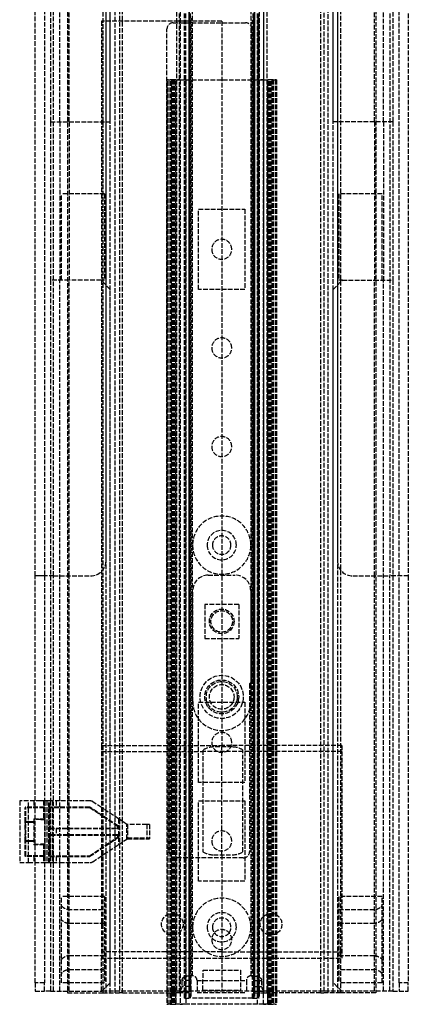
# Model space of a CAD drawing. Header units: millimetres. Extents: x -66 to 64, y 0 to 491.
# Tile 1 of 2: x -66 to 60, y 0 to 320. Entities that reach past the tile are written whole.
import ezdxf

# ---------------------------------------------------------------- set-up
doc = ezdxf.new("R2010")
doc.units = ezdxf.units.MM
doc.header["$LTSCALE"] = 10
doc.linetypes.add('ALLCAD_Strich', pattern=[0.2, 0.15, -0.05])
doc.layers.add('BESCH_KONT_sich_schn_grun_2d', color=10, linetype='Continuous')

msp = doc.modelspace()

# ---------------------------------------------------------------- linework, layer by layer
at = {"layer": 'BESCH_KONT_sich_schn_grun_2d', "linetype": 'ALLCAD_Strich'}
for p, q in [((-60.5, 139), (-60.5, 490.75)), ((-57.5, 490.75), (-57.5, 139)), ((-54.5, 139), (-54.5, 490.75)), ((-37.56, 490.75), (-37.56, 3.75)), ((-36.12, 3.75), (-36.12, 490.75)), ((-34.57, 60.92), (-34.57, 490.75)), ((-33.13, 490.75), (-33.13, 59.97)), ((-32.13, 59.3), (-32.13, 490.75)), ((-10.68, 490.75), (-10.68, 3.75)), ((10.68, 490.75), (10.68, 3.75)), ((36.12, 3.75), (36.12, 490.75)), ((37.56, 490.75), (37.56, 3.75)), ((38.55, 490.75), (38.55, 4.6)), ((50, 490.75), (50, 4.25)), ((-10.53, 4.18), (-10.53, 482.75)), ((-10.51, 482.75), (-10.51, 4.18)), ((-10.51, 4.19), (-10.51, 482.75)), ((10.51, 482.75), (10.51, 4.18)), ((10.51, 4.19), (10.51, 482.75)), ((10.53, 4.18), (10.53, 482.75)), ((-55.5, 458), (-55.5, 286.33)), ((-50, 458), (-50, 4.25)), ((-38.55, 458), (-38.55, 4.6)), ((-36.15, 286.33), (-36.15, 458)), ((52.5, 286.33), (52.5, 458)), ((55.5, 458), (55.5, 286.33)), ((-52.5, 286.33), (-52.5, 454.24)), ((-49.5, 286.33), (-49.5, 454.24)), ((-37.5, 144), (-37.5, 454.24)), ((32.13, 3.75), (32.13, 393.7)), ((33.13, 393.7), (33.13, 3.75)), ((34.57, 3.75), (34.57, 393.7)), ((36.15, 286.33), (36.15, 393.7)), ((37.5, 393.3), (37.5, 143.99)), ((49.5, 286.33), (49.5, 393.5)), ((54.5, 393.5), (54.5, 138.99)), ((57.5, 138.99), (57.5, 393.5)), ((60.5, 393.5), (60.5, 138.99)), ((-12, 2), (-12, 370)), ((-10.5, 2), (-10.5, 370)), ((-9.51, 9.25), (-9.51, 370)), ((9.51, 9.25), (9.51, 370)), ((10.5, 2), (10.5, 370)), ((12, 2), (12, 370)), ((-12.1, 2), (-12.1, 336)), ((-11.65, 2), (-11.65, 336)), ((-10.64, 336), (-10.64, 2)), ((-10.15, 2), (-10.15, 336)), ((10.15, 2), (10.15, 336)), ((10.64, 336), (10.64, 2)), ((11.65, 2), (11.65, 336)), ((12.1, 336), (12.1, 2)), ((-14.68, 328), (-14.68, 300)), ((-13.68, 300), (-13.68, 328)), ((-13.5, 328), (-13.5, 300)), ((13.5, 328), (13.5, 300)), ((13.68, 300), (13.68, 328)), ((14.68, 328), (14.68, 300)), ((-11.92, 2), (-11.93, 320)), ((-11.76, 2), (-11.76, 320)), ((-11.74, 2), (-11.74, 320)), ((-10.48, 2), (-10.48, 320)), ((-10.32, 2), (-10.32, 320)), ((-10.28, 2), (-10.28, 320)), ((-10, 320), (-10, 2)), ((10, 2), (10, 320)), ((10.28, 320), (10.28, 2)), ((10.32, 320), (10.32, 2)), ((10.48, 320), (10.48, 2)), ((11.74, 320), (11.74, 2)), ((11.76, 320), (11.76, 2)), ((11.93, 320), (11.92, 2)), ((-39, 319), (-39, 84)), ((0, 319), (-39, 319)), ((-17.75, 105.5), (-17.75, 316.5)), ((-15.75, 318.5), (7.75, 318.5)), ((0, 319), (0, 84)), ((9.75, 316.5), (9.75, 105.5)), ((-17.33, 300), (-17.8, 300)), ((-17.8, 300), (-17.8, 0)), ((-17.33, 300), (-16.72, 300)), ((-17.33, 0), (-17.33, 300)), ((-15.43, 300), (-16.72, 300)), ((-16.72, 0), (-16.72, 300)), ((-16.64, 0), (-16.64, 300)), ((-16.32, 0), (-16.32, 300)), ((-16.3, 300), (-16.3, 0)), ((-16.03, 300), (-16.03, 0)), ((-15.63, 300), (-15.63, 0)), ((-14.92, 300), (-15.43, 300)), ((-15.43, 300), (-15.43, 0)), ((-14.92, 300), (-13.5, 300)), ((-14.92, 300), (-14.92, 0)), ((-14.92, 300), (-14.92, 300)), ((-14.9, 0), (-14.9, 300)), ((-14.68, 300), (-14.68, 3.75)), ((-13.5, 300), (-14.35, 300)), ((-13.68, 3.75), (-13.68, 300)), ((-13.5, 300), (-12.1, 300)), ((-13.5, 300), (-13.5, 0)), ((-13.5, 300), (-13.5, 4.19)), ((-12.1, 300), (-11.63, 300)), ((-11.63, 300), (11.63, 300)), ((-11.63, 300), (-11.63, 2)), ((11.63, 300), (12.1, 300)), ((11.63, 2), (11.63, 300)), ((12.1, 300), (13.5, 300)), ((13.5, 300), (12.66, 300)), ((13.5, 300), (14.92, 300)), ((13.5, 0), (13.5, 300)), ((13.5, 300), (13.5, 4.19)), ((13.68, 3.75), (13.68, 300)), ((14.68, 300), (14.68, 3.75)), ((14.9, 300), (14.9, 0)), ((15.43, 300), (14.92, 300)), ((14.92, 0), (14.92, 300)), ((14.92, 300), (14.92, 300)), ((16.72, 300), (15.43, 300)), ((15.43, 0), (15.43, 300)), ((15.63, 0), (15.63, 300)), ((16.03, 0), (16.03, 300)), ((16.3, 300), (16.3, 0)), ((16.32, 300), (16.32, 0)), ((16.64, 300), (16.64, 0)), ((16.72, 300), (17.33, 300)), ((16.72, 300), (16.72, 0)), ((17.8, 300), (17.33, 300)), ((17.33, 300), (17.33, 0)), ((17.8, 300), (17.8, 0)), ((-55.5, 286.33), (-55.5, 235)), ((-55.5, 286.33), (-49.5, 286.33)), ((-52.5, 286.33), (-52.5, 235)), ((-49.5, 286.33), (-49.5, 235)), ((-49.5, 286.33), (-37.5, 286.33)), ((-37.5, 286.33), (-36.15, 286.33)), ((37.5, 286.33), (36.15, 286.33)), ((49.5, 286.33), (37.5, 286.33)), ((49.5, 286.33), (49.5, 235)), ((55.5, 286.33), (49.5, 286.33)), ((52.5, 286.33), (52.5, 235)), ((55.5, 286.33), (55.5, 235)), ((-52, 235), (-52, 263)), ((-38, 263), (-52, 263)), ((-38, 263), (-38, 235)), ((38, 263), (38, 235)), ((52, 263), (38, 263)), ((52, 235), (52, 263)), ((-7.5, 232), (-7.5, 258)), ((-7.5, 258), (7.5, 258)), ((7.5, 258), (7.5, 232)), ((-55.5, 235), (-55.5, 139)), ((-49.5, 235), (-55.5, 235)), ((-52.5, 66), (-52.5, 235)), ((-49.5, 139), (-49.5, 235)), ((-39.15, 235), (-49.5, 235)), ((-37.5, 233.35), (-39.15, 235)), ((-38, 235), (-39.15, 235)), ((-36.15, 232), (-37.5, 233.35)), ((36.15, 232), (37.5, 233.35)), ((37.5, 233.35), (39.15, 235)), ((39.15, 235), (38, 235)), ((39.15, 235), (49.5, 235)), ((49.5, 138.99), (49.5, 235)), ((49.5, 235), (55.5, 235)), ((52.5, 4.25), (52.5, 235)), ((55.5, 235), (55.5, 138.99)), ((-36.15, 61.98), (-36.15, 232)), ((7.5, 232), (-7.5, 232)), ((36.15, 7), (36.15, 232)), ((-54.5, 139), (-60.5, 139)), ((-60.5, 138.99), (-60.5, 139)), ((-60.5, 66), (-60.5, 138.99)), ((-57.5, 138.99), (-60.5, 138.99)), ((-57.5, 139), (-57.5, 138.99)), ((-57.5, 138.99), (-57.5, 66)), ((-55.5, 139), (-55.5, 66)), ((-54.5, 139), (-42.5, 139)), ((-54.5, 4.25), (-54.5, 139)), ((-49.5, 66), (-49.5, 139)), ((-4.4, 139.25), (4.4, 139.25)), ((42.5, 138.99), (54.5, 138.99)), ((49.5, 4.25), (49.5, 138.99)), ((60.5, 138.99), (54.5, 138.99)), ((54.5, 4.25), (54.5, 138.99)), ((55.5, 138.99), (55.5, 4.25)), ((57.5, 7), (57.5, 138.99)), ((60.5, 138.99), (60.5, 7)), ((-9.4, 98.25), (-9.4, 134.25)), ((9.4, 134.25), (9.4, 98.25)), ((5.55, 129.75), (-5.45, 129.75)), ((-5.45, 129.75), (-5.45, 118.75)), ((5.55, 129.75), (5.55, 118.75)), ((-5.45, 118.75), (5.55, 118.75)), ((-17, 49.5), (-17, 103.94)), ((9, 103.94), (9, 49.5)), ((-7.5, 72), (-7.5, 98)), ((-7.5, 98), (7.5, 98)), ((7.5, 98), (7.5, 72)), ((-39, 84), (0, 84)), ((-39, 84), (-39, 15)), ((3.4, 83.5), (-2.6, 83.5)), ((0, 84), (0, 83.5)), ((39, 84), (0, 84)), ((0, 48.5), (0, 83.5)), ((39, 84), (39, 15)), ((-39, 82), (-6.1, 82)), ((-6.1, 82.5), (-6.1, 49.5)), ((6.9, 82), (-6.1, 82)), ((6.9, 49.5), (6.9, 82.5)), ((39, 82), (6.9, 82)), ((7.5, 72), (-7.5, 72)), ((-62.7, 66), (-65.5, 66)), ((-65.5, 66), (-65.5, 46)), ((-65.5, 66), (-65.5, 66)), ((-57.6, 64), (-63.5, 64)), ((-58.64, 66), (-62.7, 66)), ((-62.7, 46), (-62.7, 66)), ((-60.9, 66), (-60.9, 64)), ((-60.9, 66), (-60.9, 66)), ((-60.9, 64), (-60.9, 64)), ((-60.5, 64), (-60.5, 66)), ((-60.5, 60), (-60.5, 64)), ((-57.8, 66), (-58.64, 66)), ((-57.29, 66), (-57.8, 66)), ((-57.8, 66), (-57.8, 60)), ((-57.5, 66), (-57.5, 63.97)), ((-57.5, 63.97), (-57.5, 59.97)), ((-57.34, 65.94), (-57.34, 46.06)), ((-56.66, 66), (-57.29, 66)), ((-55.89, 66), (-56.66, 66)), ((-56.66, 66), (-56.66, 46)), ((-56.1, 46), (-56.1, 66)), ((-55.96, 46), (-55.96, 66)), ((-54.86, 66), (-55.89, 66)), ((-55.89, 46), (-55.89, 66)), ((-42.86, 64), (-55.7, 64)), ((-55.5, 66), (-55.5, 46)), ((-52.5, 66), (-54.86, 66)), ((-54.86, 66), (-54.86, 46)), ((-53.7, 66), (-53.7, 64)), ((-42.65, 66), (-52.5, 66)), ((-52.5, 46), (-52.5, 66)), ((-49.5, 46), (-49.5, 66)), ((-42.86, 64), (-42.86, 63.8)), ((-33.66, 57.92), (-42.75, 63.97)), ((-39, 63.87), (-41.82, 65.75)), ((-7.5, 40), (-7.5, 66)), ((-7.5, 66), (7.5, 66)), ((7.5, 66), (7.5, 40)), ((-63.7, 59.2), (-63.7, 63.8)), ((-63.5, 59.2), (-63.5, 63.8)), ((-57.6, 63.8), (-63.5, 63.8)), ((-57.6, 63.8), (-57.6, 60.2)), ((-57.4, 63.8), (-57.4, 60.2)), ((-55.9, 63.8), (-55.7, 63.8)), ((-55.9, 63.8), (-55.9, 57.2)), ((-55.7, 63.8), (-55.7, 57.2)), ((-42.86, 63.8), (-55.7, 63.8)), ((-38.19, 60.69), (-42.86, 63.8)), ((-38.19, 63.33), (-39, 63.87)), ((-33.46, 60.18), (-38.19, 63.33)), ((-36.15, 50.02), (-36.15, 61.98)), ((-34.57, 51.08), (-34.57, 60.92)), ((-63.5, 59.2), (-63.7, 59.2)), ((-63.7, 59.2), (-63.7, 57.27)), ((-60.9, 59.2), (-63.5, 59.2)), ((-63.5, 53), (-63.5, 59)), ((-60.9, 59), (-63.5, 59)), ((-60.9, 60.2), (-60.9, 60)), ((-60.9, 60.2), (-57.6, 60.2)), ((-60.9, 60), (-60.9, 52)), ((-58.64, 60), (-60.9, 60)), ((-60.5, 52), (-60.5, 60)), ((-58.64, 60), (-57.8, 60)), ((-57.8, 60), (-57.6, 60)), ((-57.6, 60), (-57.6, 60.2)), ((-57.5, 60.2), (-57.6, 60.2)), ((-57.4, 60.2), (-57.5, 60.2)), ((-57.5, 59.97), (-57.5, 52.03)), ((-57.4, 59.8), (-57.4, 60.2)), ((-57.4, 59.8), (-57.4, 52.2)), ((-33.77, 57.75), (-38.19, 60.69)), ((-33.66, 57.92), (-33.77, 57.75)), ((-30.75, 58.38), (-33.46, 60.18)), ((-33.46, 60.18), (-33.46, 51.82)), ((-33.13, 59.97), (-33.13, 52.03)), ((-32.13, 52.7), (-32.13, 59.3)), ((-30.75, 53.62), (-30.75, 58.38)), ((-24.29, 58.35), (-30.64, 58.35)), ((-30.5, 58.35), (-30.5, 53.65)), ((-23.4, 58.35), (-24.29, 58.35)), ((-24.29, 58.35), (-24.29, 53.65)), ((-23.4, 58.35), (-23.4, 53.65)), ((-23.4, 58.35), (-23.4, 58.35)), ((-63.7, 56.74), (-63.7, 55.26)), ((-63.7, 54.73), (-63.7, 52.8)), ((-55.7, 57.2), (-55.9, 57.2)), ((-55.9, 54.8), (-55.9, 48.2)), ((-55.9, 54.8), (-55.7, 54.8)), ((-55.7, 57.2), (-33.94, 57.2)), ((-55.7, 57), (-33.94, 57)), ((-33.94, 55), (-55.7, 55)), ((-55.7, 54.8), (-55.7, 48.2)), ((-33.94, 54.8), (-55.7, 54.8)), ((-53.7, 57), (-53.7, 55)), ((-33.94, 57), (-33.94, 57.2)), ((-33.94, 55), (-33.94, 54.8)), ((-63.7, 48.2), (-63.7, 52.8)), ((-60.9, 53), (-63.5, 53)), ((-60.9, 52.8), (-63.5, 52.8)), ((-63.5, 48.2), (-63.5, 52.8)), ((-60.9, 52), (-58.64, 52)), ((-60.9, 52), (-60.9, 51.8)), ((-57.6, 51.8), (-60.9, 51.8)), ((-60.5, 48), (-60.5, 52)), ((-57.8, 52), (-58.64, 52)), ((-57.8, 52), (-57.8, 46)), ((-57.6, 52), (-57.8, 52)), ((-57.6, 52), (-57.6, 51.8)), ((-57.6, 51.8), (-57.6, 48.2)), ((-57.6, 51.8), (-57.5, 51.8)), ((-57.5, 52.03), (-57.5, 48.03)), ((-57.5, 51.8), (-57.4, 51.8)), ((-57.4, 51.8), (-57.4, 52.2)), ((-57.4, 51.8), (-57.4, 48.2)), ((-42.86, 48.2), (-33.77, 54.25)), ((-42.75, 48.03), (-33.66, 54.08)), ((-38.19, 48.67), (-33.46, 51.82)), ((-33.66, 54.08), (-33.77, 54.25)), ((-33.46, 51.82), (-30.75, 53.62)), ((-33.13, 52.03), (-33.13, 3.75)), ((-32.13, 3.75), (-32.13, 52.7)), ((-30.64, 53.65), (-24.29, 53.65)), ((-30.5, 54.07), (-23.4, 54.07)), ((-30.5, 53.65), (-23.4, 53.65)), ((-24.29, 53.65), (-23.4, 53.65)), ((-23.4, 53.65), (-23.4, 53.65)), ((-63.5, 48.2), (-63.7, 48.2)), ((-57.6, 48.2), (-63.5, 48.2)), ((-57.6, 48), (-63.5, 48)), ((-60.9, 48), (-60.9, 46)), ((-60.9, 48), (-60.9, 48)), ((-60.5, 46), (-60.5, 48)), ((-57.5, 48.2), (-57.6, 48.2)), ((-57.4, 48.2), (-57.5, 48.2)), ((-57.5, 48.03), (-57.5, 46)), ((-55.7, 48.2), (-55.9, 48.2)), ((-55.7, 48.2), (-42.86, 48.2)), ((-55.7, 48), (-42.86, 48)), ((-53.7, 48), (-53.7, 46)), ((-42.75, 48.03), (-42.86, 48.2)), ((-41.82, 46.25), (-39, 48.13)), ((-39, 48.13), (-38.19, 48.67)), ((-36.15, 7), (-36.15, 50.02)), ((-34.57, 3.75), (-34.57, 51.08)), ((-2.6, 48.5), (3.4, 48.5)), ((0, 48.5), (0, 17)), ((-65.5, 46), (-62.7, 46)), ((-65.5, 46), (-65.5, 46)), ((-62.7, 46), (-58.64, 46)), ((-60.9, 46), (-60.9, 46)), ((-60.5, 7), (-60.5, 46)), ((-58.64, 46), (-57.8, 46)), ((-57.8, 46), (-57.29, 46)), ((-57.5, 46), (-57.5, 7)), ((-57.29, 46), (-56.66, 46)), ((-56.66, 46), (-55.89, 46)), ((-55.89, 46), (-54.86, 46)), ((-55.5, 46), (-55.5, 4.25)), ((-54.86, 46), (-52.5, 46)), ((-52.5, 46), (-42.65, 46)), ((-52.5, 4.25), (-52.5, 46)), ((-49.5, 4.25), (-49.5, 46)), ((7, 47.5), (-15, 47.5)), ((7.5, 40), (-7.5, 40)), ((-52, 7), (-52, 35)), ((-38, 35), (-52, 35)), ((-38, 35), (-38, 7)), ((38, 35), (38, 7)), ((52, 35), (38, 35)), ((52, 7), (52, 35)), ((-50, 30.8), (-38, 30.8)), ((38, 30.8), (50, 30.8)), ((-38, 26.2), (-49.5, 26.2)), ((49.5, 26.2), (38, 26.2)), ((3.25, 21), (3.25, 22)), ((0, 17), (-39, 17)), ((0, 17), (39, 17)), ((0, 17), (0, 4.25)), ((-49.5, 15.8), (-38, 15.8)), ((-39, 4.25), (-39, 15)), ((-39, 15), (39, 15)), ((38, 15.8), (49.5, 15.8)), ((-38, 11.2), (-50, 11.2)), ((-6.1, 4.6), (-6.04, 11.1)), ((-6.04, 11.1), (6.04, 11.1)), ((6.04, 11.1), (6.1, 4.6)), ((50, 11.2), (38, 11.2)), ((-57.5, 7), (-60.5, 7)), ((-60.5, 7), (-60.5, 4.25)), ((-57.5, 4.25), (-57.5, 7)), ((-38, 7), (-52, 7)), ((-38.9, 4.25), (-36.15, 7)), ((-12.95, 7.75), (-12.95, 5.75)), ((-10.37, 7.75), (-12.95, 7.75)), ((-10.37, 5.75), (-10.37, 7.75)), ((-8, 7.75), (-8, 3.88)), ((-8, 7.75), (8, 7.75)), ((8, 7.75), (8, 3.88)), ((10.37, 5.75), (10.37, 7.75)), ((10.37, 7.75), (12.95, 7.75)), ((12.95, 7.75), (12.95, 5.75)), ((38.9, 4.25), (36.15, 7)), ((52, 7), (38, 7)), ((60.5, 7), (57.5, 7)), ((57.5, 7), (57.5, 4.25)), ((60.5, 4.25), (60.5, 7)), ((-60.5, 4.25), (-57.5, 4.25)), ((-55.5, 4.25), (-57.5, 4.25)), ((-55.5, 4.25), (-49.5, 4.25)), ((-50, 4.25), (-50, 3.75)), ((-50, 3.75), (-38.55, 3.75)), ((-49.5, 4.25), (-38.9, 4.25)), ((38.9, 4.25), (-38.9, 4.25)), ((-38.55, 4.6), (-38.55, 3.75)), ((-38.55, 3.75), (-34.57, 3.75)), ((-34.57, 3.75), (-33.13, 3.75)), ((-32.13, 3.75), (-33.13, 3.75)), ((-32.13, 3.75), (-17.8, 3.75)), ((-17.8, 3.75), (-14.92, 3.75)), ((-14.92, 3.75), (-14.92, 3.75)), ((-14.92, 3.75), (-14.68, 3.75)), ((-13.68, 3.75), (-14.68, 3.75)), ((-13.68, 3.75), (-13.53, 3.75)), ((-13.5, 3.75), (-13.53, 3.75)), ((-13.5, 4.19), (-13.5, 4.19)), ((-13.5, 4.19), (-13.5, 4.19)), ((-13.5, 4.19), (-10.96, 4.19)), ((-13.5, 3.75), (-13.5, 3.75)), ((-10.53, 3.75), (-13.5, 3.75)), ((-10.37, 5.75), (-12.95, 5.75)), ((-10.96, 4.19), (-10.51, 4.19)), ((-10.53, 3.75), (-10.53, 4.18)), ((-8, 3.88), (8, 3.88)), ((-6.1, 4.6), (6.1, 4.6)), ((-0.01, 4.25), (-0.01, 4.25)), ((-0.01, 4.25), (-0.01, 4.25)), ((-0.01, 4.25), (-0.01, 4.25)), ((-0.01, 4.25), (-0.01, 4.25)), ((-0.01, 4.25), (-0.01, 4.25)), ((-0.01, 4.25), (-0.01, 4.25)), ((-0.01, 4.25), (-0.01, 4.25)), ((-0.01, 4.25), (-0.01, 4.25)), ((-0.01, 4.25), (0, 4.25)), ((-0.01, 4.25), (-0.01, 4.25)), ((0, 4.25), (0, 4.25)), ((0, 4.25), (0, 4.25)), ((0, 4.25), (0, 4.25)), ((0, 4.25), (0, 4.25)), ((0, 4.25), (0, 4.25)), ((0, 4.25), (0, 4.25)), ((0, 4.25), (0, 4.25)), ((0, 4.25), (0, 4.25)), ((0, 4.25), (0, 4.25)), ((0, 4.25), (0, 4.25)), ((0.01, 4.25), (0, 4.25)), ((0, 4.25), (0, 4.25)), ((0.01, 4.25), (0.01, 4.25)), ((0.01, 4.25), (0.01, 4.25)), ((0.01, 4.25), (0.01, 4.25)), ((0.01, 4.25), (0.01, 4.25)), ((0.01, 4.25), (0.01, 4.25)), ((0.01, 4.25), (0.01, 4.25)), ((0.01, 4.25), (0.01, 4.25)), ((0.01, 4.25), (0.01, 4.25)), ((0.01, 4.25), (0.01, 4.25)), ((10.37, 5.75), (12.95, 5.75)), ((10.96, 4.19), (10.51, 4.19)), ((10.53, 3.75), (10.53, 4.18)), ((10.53, 3.75), (13.5, 3.75)), ((13.5, 4.19), (10.96, 4.19)), ((13.5, 4.19), (13.5, 4.19)), ((13.5, 4.19), (13.5, 4.19)), ((13.5, 3.75), (13.5, 3.75)), ((13.5, 3.75), (13.53, 3.75)), ((13.68, 3.75), (13.53, 3.75)), ((13.68, 3.75), (14.68, 3.75)), ((14.92, 3.75), (14.68, 3.75)), ((14.92, 3.75), (14.92, 3.75)), ((17.8, 3.75), (14.92, 3.75)), ((32.13, 3.75), (17.8, 3.75)), ((32.13, 3.75), (33.13, 3.75)), ((34.57, 3.75), (33.13, 3.75)), ((38.55, 3.75), (34.57, 3.75)), ((38.55, 4.6), (38.55, 3.75)), ((50, 3.75), (38.55, 3.75)), ((49.5, 4.25), (38.9, 4.25)), ((55.5, 4.25), (49.5, 4.25)), ((50, 4.25), (50, 3.75)), ((55.5, 4.25), (57.5, 4.25)), ((57.5, 4.25), (60.5, 4.25)), ((-17.8, 0), (-17.33, 0)), ((-16.72, 0), (-17.33, 0)), ((-16.72, 0), (-15.43, 0)), ((-15.43, 0), (-14.92, 0)), ((-13.5, 0), (-14.92, 0)), ((-14.92, 0), (-14.92, 0)), ((-11.63, 0), (-13.5, 0)), ((-13.5, 0), (-12.66, 0)), ((-12, 2), (-12.1, 2)), ((-12, 2), (-10, 2)), ((-11.63, 2), (-11.63, 0)), ((11.63, 0), (-11.63, 0)), ((10, 2), (-10, 2)), ((10, 2), (12, 2)), ((11.63, 0), (11.63, 2)), ((13.5, 0), (11.63, 0)), ((12.1, 2), (12, 2)), ((14.92, 0), (13.5, 0)), ((13.5, 0), (14.35, 0)), ((14.92, 0), (15.43, 0)), ((14.92, 0), (14.92, 0)), ((15.43, 0), (16.72, 0)), ((17.33, 0), (16.72, 0)), ((17.33, 0), (17.8, 0))]:
    msp.add_line(p, q, dxfattribs=at)
for centre, radius in [((0, 124.25), 4), ((0, 124.25), 3.5), ((0, 99.75), 7), ((0, 99.75), 5.5), ((0, 99.75), 5), ((0, 99.75), 4), ((-16.01, 26), 3.5), ((16, 26), 3.5)]:
    msp.add_circle(centre, radius, dxfattribs=at)
for centre, radius, start, end in [((-15.75, 316.5), 2, 90, 180), ((7.75, 316.5), 2, 0, 90), ((0, 245), 3.25, 359.9979, 180.0021), ((0, 245), 3.25, 179.9979, 0.0021), ((0, 213), 3.25, 359.9979, 180.0021), ((0, 213), 3.25, 179.9979, 0.0021), ((0, 181), 3.25, 359.9979, 180.0021), ((0, 181), 3.25, 179.9979, 0.0021), ((0, 149), 9.45, 0.001, 179.999), ((0, 149), 4.75, 0.0025, 179.9975), ((0, 149), 3, 359.9997, 180.0003), ((0, 149), 9.45, 180.001, 359.999), ((0, 149), 4.75, 180.0025, 359.9975), ((0, 149), 3, 179.9997, 0.0003), ((-42.5, 144), 5, 270, 360), ((42.5, 143.99), 5, 180, 270), ((-4.4, 134.25), 5, 90, 180), ((4.4, 134.25), 5, 0, 90), ((-15.75, 105.5), 2, 180, 231.3178), ((7.75, 105.5), 2, 308.6822, 0), ((0, 98.25), 9.4, 180, 0), ((0, 85), 3.25, 359.9979, 180.0021), ((-2.6, 76.88), 6.63, 90, 121.8908), ((0, 85), 3.25, 179.9979, 0.0021), ((3.4, 76.88), 6.63, 58.1092, 90), ((-63.5, 63.8), 0.2, 90, 180), ((-57.6, 63.8), 0.2, 60, 90), ((-57.6, 63.8), 0.2, 0, 60), ((-57.2, 65.8), 0.2, 90, 134.9699), ((-42.86, 63.8), 0.2, 65.2008, 90), ((-42.65, 64.5), 1.5, 64.179, 90), ((-42.65, 64.5), 1.5, 56.3675, 64.179), ((-57.6, 59.8), 0.2, 360, 90), ((-33.94, 57.5), 0.5, 270, 56.3675), ((-30.64, 58.55), 0.2, 236.3675, 270), ((-33.94, 54.5), 0.5, 303.6325, 90), ((0, 53), 3.25, 359.9979, 180.0021), ((-63.5, 52.8), 0.2, 90, 180), ((-57.6, 52.2), 0.2, 269.9995, 360), ((-30.64, 53.45), 0.2, 90, 123.6325), ((0, 53), 3.25, 179.9979, 0.0021), ((-42.86, 48.2), 0.2, 278.8333, 303.6325), ((-15, 49.5), 2, 180, 270), ((-2.6, 55.13), 6.62, 238.1092, 270), ((3.4, 55.13), 6.62, 270, 301.8908), ((7, 49.5), 2, 270, 0), ((-57.2, 46.2), 0.2, 225.0301, 270), ((-42.65, 47.5), 1.5, 270, 295.821), ((-42.65, 47.5), 1.5, 295.821, 303.6325), ((0, 25), 9.45, 0.001, 179.999), ((0, 25), 4.75, 0.0025, 179.9975), ((0, 25), 3, 359.9997, 180.0003), ((0, 25), 9.45, 180.001, 359.999), ((0, 25), 4.75, 180.0025, 359.9975), ((0, 21), 3.25, 359.9979, 180.0021), ((0, 25), 3, 179.9997, 216.983), ((0, 25), 3, 216.983, 323.017), ((0, 25), 3, 323.017, 0.0003), ((0, 21), 3.25, 179.9979, 0.0021), ((-9.5, 7.75), 1.5, 0, 90.2101), ((9.5, 7.75), 1.5, 89.7899, 180)]:
    msp.add_arc(centre, radius, start, end, dxfattribs=at)
at = {"layer": 'BESCH_KONT_sich_schn_grun_2d', "linetype": 'ALLCAD_Strich', "extrusion": (0, 0, -1)}
for centre, major_axis, ratio, start_param, end_param in [((-55.7, 57.2), (-0.2, 0), 0.995487, -1.243892, -0.000054), ((-55.9, 56.13), (0, 1.07), 0.000192, -0.000315, 0.094981), ((-81.4, 5.75), (114.6, 0), 0.017452, 0.903786, 0.904026), ((-10.53, 5.75), (0, -2), 0.017452, -0.678168, -0.66701), ((13.53, 5.75), (0, -2), 0.017452, 0, 0.678168)]:
    msp.add_ellipse(centre, major_axis=major_axis, ratio=ratio, start_param=start_param, end_param=end_param, dxfattribs=at)
at = {"layer": 'BESCH_KONT_sich_schn_grun_2d', "linetype": 'ALLCAD_Strich'}
for centre, major_axis, start_param, end_param in [((-13.53, 5.75), (0, -2), 0, 0.678168), ((10.53, 5.75), (0, -2), -0.678168, -0.66701), ((81.4, 5.75), (-114.6, 0), 0.903786, 0.904026)]:
    msp.add_ellipse(centre, major_axis=major_axis, ratio=0.017452, start_param=start_param, end_param=end_param, dxfattribs=at)
for points, knots in [([(-63.65, 63.93), (-63.64, 63.94), (-63.62, 63.96), (-63.59, 63.98), (-63.57, 63.99), (-63.54, 64), (-63.54, 64), (-63.54, 64)], [0, 0, 0, 0, 0.0639345, 0.0639345, 0.127333, 0.127333, 0.1344909, 0.1344909, 0.1344909, 0.1344909]), ([(-63.5, 63.8), (-63.5, 63.8), (-63.5, 63.8), (-63.5, 63.8), (-63.5, 63.84), (-63.5, 63.88), (-63.5, 63.92), (-63.5, 63.95), (-63.5, 63.98), (-63.5, 63.99), (-63.5, 64), (-63.5, 64), (-63.5, 64)], [0, 0, 0, 0, 0.0124481, 0.0124481, 0.0124481, 0.4078018, 0.4078018, 0.4078018, 0.788987, 0.788987, 0.788987, 1, 1, 1, 1]), ([(-57.6, 63.8), (-57.6, 63.8), (-57.6, 63.8), (-57.6, 63.8), (-57.6, 63.84), (-57.6, 63.88), (-57.6, 63.92), (-57.6, 63.95), (-57.6, 63.98), (-57.6, 63.99), (-57.6, 64), (-57.6, 64), (-57.6, 64)], [0, 0, 0, 0, 0.0124481, 0.0124481, 0.0124481, 0.4078018, 0.4078018, 0.4078018, 0.788987, 0.788987, 0.788987, 1, 1, 1, 1]), ([(-57.57, 64), (-57.55, 64), (-57.53, 63.99), (-57.49, 63.97), (-57.47, 63.96), (-57.45, 63.94), (-57.45, 63.93), (-57.45, 63.93)], [0, 0, 0, 0, 0.0648259, 0.0648259, 0.1286027, 0.1286027, 0.146083, 0.146083, 0.146083, 0.146083]), ([(-56.09, 66), (-56.09, 66), (-56.08, 66), (-56.07, 66), (-56.06, 66), (-56.05, 66), (-56.04, 66), (-56.02, 66), (-56.01, 66), (-56, 66)], [-0.3901316, -0.3901316, -0.3901316, -0.3901316, -0.3190523, -0.3190523, -0.251186, -0.251186, -0.1406105, -0.1406105, 0, 0, 0, 0]), ([(-55.9, 63.8), (-55.9, 63.81), (-55.9, 63.83), (-55.9, 63.84), (-55.89, 63.88), (-55.87, 63.91), (-55.84, 63.94), (-55.81, 63.97), (-55.77, 63.99), (-55.73, 64), (-55.73, 64), (-55.72, 64), (-55.71, 64)], [0, 0, 0, 0, 0.1434708, 0.1434708, 0.1434708, 0.5, 0.5, 0.5, 0.8794195, 0.8794195, 0.8794195, 0.9603606, 0.9603606, 0.9603606, 0.9603606]), ([(-55.9, 63.84), (-55.89, 63.86), (-55.89, 63.88), (-55.87, 63.91), (-55.86, 63.92), (-55.85, 63.93)], [0, 0, 0, 0, 0.06363505, 0.06363505, 0.0999278, 0.0999278, 0.0999278, 0.0999278]), ([(-55.7, 64), (-55.7, 64), (-55.7, 64), (-55.7, 64), (-55.7, 64), (-55.7, 63.99), (-55.7, 63.96), (-55.7, 63.94), (-55.7, 63.9), (-55.7, 63.86), (-55.7, 63.84), (-55.7, 63.82), (-55.7, 63.8)], [0, 0, 0, 0, 0.0124481, 0.0124481, 0.0124481, 0.4078018, 0.4078018, 0.4078018, 0.788987, 0.788987, 0.788987, 1, 1, 1, 1]), ([(-42.75, 63.97), (-42.75, 63.97), (-42.75, 63.97), (-42.75, 63.97), (-42.75, 63.97), (-42.76, 63.96), (-42.78, 63.93), (-42.78, 63.93), (-42.78, 63.92), (-42.79, 63.92), (-42.8, 63.9), (-42.81, 63.88), (-42.83, 63.85), (-42.84, 63.83), (-42.85, 63.82), (-42.86, 63.8)], [0, 0, 0, 0, 0.012448, 0.012448, 0.012448, 0.407802, 0.407802, 0.407802, 0.5, 0.5, 0.5, 0.788987, 0.788987, 0.788987, 1, 1, 1, 1]), ([(-63.7, 63.8), (-63.7, 63.8), (-63.7, 63.8), (-63.7, 63.8), (-63.69, 63.8), (-63.67, 63.8), (-63.64, 63.8), (-63.61, 63.8), (-63.57, 63.8), (-63.53, 63.8), (-63.52, 63.8), (-63.51, 63.8), (-63.5, 63.8)], [0, 0, 0, 0, 0.1434708, 0.1434708, 0.1434708, 0.5, 0.5, 0.5, 0.8794195, 0.8794195, 0.8794195, 1, 1, 1, 1]), ([(-57.5, 63.8), (-57.52, 63.8), (-57.54, 63.8), (-57.57, 63.8), (-57.58, 63.8), (-57.59, 63.8), (-57.6, 63.8)], [0.6591737, 0.6591737, 0.6591737, 0.6591737, 0.8794195, 0.8794195, 0.8794195, 1, 1, 1, 1]), ([(-57.4, 63.8), (-57.4, 63.8), (-57.4, 63.8), (-57.4, 63.8), (-57.41, 63.8), (-57.43, 63.8), (-57.46, 63.8), (-57.47, 63.8), (-57.48, 63.8), (-57.5, 63.8)], [0, 0, 0, 0, 0.1434708, 0.1434708, 0.1434708, 0.5, 0.5, 0.5, 0.6591737, 0.6591737, 0.6591737, 0.6591737]), ([(-63.7, 56.74), (-63.7, 57.01), (-63.7, 57.27), (-63.7, 57.51), (-63.7, 57.95), (-63.7, 58.3), (-63.7, 58.56), (-63.7, 58.82), (-63.7, 58.98), (-63.7, 59.07), (-63.7, 59.17), (-63.7, 59.2), (-63.7, 59.2)], [0.5587354, 0.5587354, 0.5587354, 0.5587354, 0.625, 0.625, 0.625, 0.75, 0.75, 0.75, 0.875, 0.875, 0.875, 1, 1, 1, 1]), ([(-63.65, 59.07), (-63.67, 59.09), (-63.68, 59.11), (-63.69, 59.14), (-63.69, 59.15), (-63.7, 59.16)], [0, 0, 0, 0, 0.06525021, 0.06525021, 0.09991739, 0.09991739, 0.09991739, 0.09991739]), ([(-63.65, 59.07), (-63.65, 59.07), (-63.65, 59.06), (-63.64, 59.06), (-63.61, 59.03), (-63.57, 59.01), (-63.53, 59), (-63.53, 59), (-63.52, 59), (-63.51, 59)], [0.4394933, 0.4394933, 0.4394933, 0.4394933, 0.5, 0.5, 0.5, 0.8794195, 0.8794195, 0.8794195, 0.9603606, 0.9603606, 0.9603606, 0.9603606]), ([(-63.5, 59), (-63.5, 59), (-63.5, 59), (-63.5, 59), (-63.5, 59), (-63.5, 59.01), (-63.5, 59.04), (-63.5, 59.06), (-63.5, 59.1), (-63.5, 59.14), (-63.5, 59.16), (-63.5, 59.18), (-63.5, 59.2)], [0, 0, 0, 0, 0.0124481, 0.0124481, 0.0124481, 0.4078018, 0.4078018, 0.4078018, 0.788987, 0.788987, 0.788987, 1, 1, 1, 1]), ([(-33.94, 57.2), (-33.89, 57.2), (-33.83, 57.21), (-33.77, 57.25), (-33.72, 57.28), (-33.67, 57.34), (-33.65, 57.41), (-33.63, 57.48), (-33.64, 57.56), (-33.66, 57.62), (-33.69, 57.68), (-33.73, 57.72), (-33.77, 57.75)], [0, 0, 0, 0, 0.25, 0.25, 0.25, 0.5, 0.5, 0.5, 0.75, 0.75, 0.75, 1, 1, 1, 1]), ([(-63.7, 52.8), (-63.7, 52.8), (-63.7, 52.83), (-63.7, 52.93), (-63.7, 53.02), (-63.7, 53.18), (-63.7, 53.44), (-63.7, 53.7), (-63.7, 54.05), (-63.7, 54.49), (-63.7, 54.73), (-63.7, 54.99), (-63.7, 55.26)], [0, 0, 0, 0, 0.125, 0.125, 0.125, 0.25, 0.25, 0.25, 0.375, 0.375, 0.375, 0.4412646, 0.4412646, 0.4412646, 0.4412646]), ([(-55.7, 57), (-55.7, 57), (-55.7, 57), (-55.7, 57), (-55.74, 57), (-55.78, 57.01), (-55.82, 57.04), (-55.85, 57.06), (-55.88, 57.1), (-55.89, 57.14), (-55.9, 57.16), (-55.9, 57.18), (-55.9, 57.2)], [0, 0, 0, 0, 0.0124481, 0.0124481, 0.0124481, 0.4078018, 0.4078018, 0.4078018, 0.788987, 0.788987, 0.788987, 1, 1, 1, 1]), ([(-55.9, 57.2), (-55.9, 57.2), (-55.9, 57.2), (-55.9, 57.2), (-55.9, 57.2), (-55.9, 57.2), (-55.9, 57.2), (-55.9, 57.2), (-55.9, 57.2), (-55.9, 57.19), (-55.9, 57.19), (-55.9, 57.19), (-55.9, 57.19), (-55.9, 57.19), (-55.9, 57.19), (-55.9, 57.18), (-55.9, 57.18), (-55.9, 57.17), (-55.9, 57.17), (-55.89, 57.15), (-55.89, 57.14), (-55.88, 57.11), (-55.87, 57.09), (-55.85, 57.07), (-55.85, 57.07), (-55.85, 57.07)], [0, 0, 0, 0, 0.0049988, 0.0049988, 0.0312869, 0.0312869, 0.0430219, 0.0430219, 0.0518546, 0.0518546, 0.0549979, 0.0549979, 0.0581599, 0.0581599, 0.061317, 0.061317, 0.074142, 0.074142, 0.0866653, 0.0866653, 0.1243722, 0.1243722, 0.1872346, 0.1872346, 0.1934183, 0.1934183, 0.1934183, 0.1934183]), ([(-55.9, 57.17), (-55.9, 57.16), (-55.9, 57.14), (-55.89, 57.11), (-55.89, 57.1), (-55.87, 57.07), (-55.86, 57.05), (-55.82, 57.02), (-55.79, 57.01), (-55.76, 57.01)], [-0.3003191, -0.3003191, -0.3003191, -0.3003191, -0.2574671, -0.2574671, -0.2053701, -0.2053701, -0.1294107, -0.1294107, 0, 0, 0, 0]), ([(-55.9, 54.8), (-55.9, 54.81), (-55.9, 54.83), (-55.9, 54.84), (-55.89, 54.88), (-55.87, 54.91), (-55.84, 54.94), (-55.81, 54.97), (-55.77, 54.99), (-55.73, 55), (-55.73, 55), (-55.72, 55), (-55.71, 55)], [0, 0, 0, 0, 0.1434708, 0.1434708, 0.1434708, 0.5, 0.5, 0.5, 0.8794195, 0.8794195, 0.8794195, 0.9603606, 0.9603606, 0.9603606, 0.9603606]), ([(-55.9, 54.84), (-55.89, 54.86), (-55.89, 54.88), (-55.87, 54.91), (-55.86, 54.92), (-55.85, 54.93)], [0, 0, 0, 0, 0.06363505, 0.06363505, 0.0999278, 0.0999278, 0.0999278, 0.0999278]), ([(-55.76, 57.01), (-55.75, 57), (-55.74, 57), (-55.72, 57), (-55.71, 57), (-55.7, 57)], [-0.1055813, -0.1055813, -0.1055813, -0.1055813, -0.0513303, -0.0513303, -0.0000021, -0.0000021, -0.0000021, -0.0000021]), ([(-55.7, 57.2), (-55.7, 57.19), (-55.7, 57.17), (-55.7, 57.16), (-55.7, 57.12), (-55.7, 57.09), (-55.7, 57.06), (-55.7, 57.03), (-55.7, 57.01), (-55.7, 57), (-55.7, 57), (-55.7, 57), (-55.7, 57)], [0, 0, 0, 0, 0.1434708, 0.1434708, 0.1434708, 0.5, 0.5, 0.5, 0.8794195, 0.8794195, 0.8794195, 1, 1, 1, 1]), ([(-55.7, 55), (-55.7, 55), (-55.7, 55), (-55.7, 55), (-55.7, 55), (-55.7, 54.99), (-55.7, 54.96), (-55.7, 54.94), (-55.7, 54.9), (-55.7, 54.86), (-55.7, 54.84), (-55.7, 54.82), (-55.7, 54.8)], [0, 0, 0, 0, 0.0124481, 0.0124481, 0.0124481, 0.4078018, 0.4078018, 0.4078018, 0.788987, 0.788987, 0.788987, 1, 1, 1, 1]), ([(-33.77, 54.25), (-33.73, 54.28), (-33.69, 54.32), (-33.66, 54.38), (-33.64, 54.44), (-33.63, 54.52), (-33.65, 54.59), (-33.67, 54.66), (-33.72, 54.72), (-33.77, 54.75), (-33.83, 54.79), (-33.89, 54.8), (-33.94, 54.8)], [0, 0, 0, 0, 0.25, 0.25, 0.25, 0.5, 0.5, 0.5, 0.75, 0.75, 0.75, 1, 1, 1, 1]), ([(-63.7, 52.8), (-63.7, 52.8), (-63.7, 52.8), (-63.7, 52.8), (-63.69, 52.8), (-63.67, 52.8), (-63.64, 52.8), (-63.61, 52.8), (-63.57, 52.8), (-63.53, 52.8), (-63.52, 52.8), (-63.51, 52.8), (-63.5, 52.8)], [0, 0, 0, 0, 0.1434708, 0.1434708, 0.1434708, 0.5, 0.5, 0.5, 0.8794195, 0.8794195, 0.8794195, 1, 1, 1, 1]), ([(-63.65, 52.93), (-63.64, 52.94), (-63.62, 52.96), (-63.59, 52.98), (-63.57, 52.99), (-63.54, 53), (-63.54, 53), (-63.54, 53)], [0, 0, 0, 0, 0.0639345, 0.0639345, 0.127333, 0.127333, 0.1344909, 0.1344909, 0.1344909, 0.1344909]), ([(-63.5, 52.8), (-63.5, 52.8), (-63.5, 52.8), (-63.5, 52.8), (-63.5, 52.84), (-63.5, 52.88), (-63.5, 52.92), (-63.5, 52.95), (-63.5, 52.98), (-63.5, 52.99), (-63.5, 53), (-63.5, 53), (-63.5, 53)], [0, 0, 0, 0, 0.0124481, 0.0124481, 0.0124481, 0.4078018, 0.4078018, 0.4078018, 0.788987, 0.788987, 0.788987, 1, 1, 1, 1]), ([(-63.5, 48), (-63.5, 48), (-63.5, 48), (-63.5, 48), (-63.54, 48), (-63.58, 48.01), (-63.62, 48.04), (-63.65, 48.06), (-63.68, 48.1), (-63.69, 48.14), (-63.7, 48.16), (-63.7, 48.18), (-63.7, 48.2)], [0, 0, 0, 0, 0.0124481, 0.0124481, 0.0124481, 0.4078018, 0.4078018, 0.4078018, 0.788987, 0.788987, 0.788987, 1, 1, 1, 1]), ([(-63.5, 48.2), (-63.5, 48.19), (-63.5, 48.17), (-63.5, 48.16), (-63.5, 48.12), (-63.5, 48.09), (-63.5, 48.06), (-63.5, 48.03), (-63.5, 48.01), (-63.5, 48), (-63.5, 48), (-63.5, 48), (-63.5, 48)], [0, 0, 0, 0, 0.1434708, 0.1434708, 0.1434708, 0.5, 0.5, 0.5, 0.8794195, 0.8794195, 0.8794195, 1, 1, 1, 1]), ([(-57.6, 48), (-57.6, 48), (-57.6, 48), (-57.6, 48), (-57.6, 48), (-57.6, 48.01), (-57.6, 48.04), (-57.6, 48.06), (-57.6, 48.1), (-57.6, 48.14), (-57.6, 48.16), (-57.6, 48.18), (-57.6, 48.2)], [0, 0, 0, 0, 0.0124481, 0.0124481, 0.0124481, 0.4078018, 0.4078018, 0.4078018, 0.788987, 0.788987, 0.788987, 1, 1, 1, 1]), ([(-57.5, 48.03), (-57.52, 48.02), (-57.54, 48.01), (-57.57, 48), (-57.57, 48), (-57.58, 48), (-57.59, 48)], [0.6591737, 0.6591737, 0.6591737, 0.6591737, 0.8794195, 0.8794195, 0.8794195, 0.9603606, 0.9603606, 0.9603606, 0.9603606]), ([(-57.4, 48.2), (-57.4, 48.19), (-57.4, 48.17), (-57.4, 48.16), (-57.41, 48.12), (-57.43, 48.09), (-57.46, 48.06), (-57.47, 48.05), (-57.48, 48.04), (-57.5, 48.03)], [0, 0, 0, 0, 0.1434708, 0.1434708, 0.1434708, 0.5, 0.5, 0.5, 0.6591737, 0.6591737, 0.6591737, 0.6591737]), ([(-57.4, 48.16), (-57.41, 48.14), (-57.41, 48.12), (-57.43, 48.09), (-57.44, 48.08), (-57.45, 48.07)], [0, 0, 0, 0, 0.06363505, 0.06363505, 0.0999278, 0.0999278, 0.0999278, 0.0999278]), ([(-55.7, 48), (-55.7, 48), (-55.7, 48), (-55.7, 48), (-55.74, 48), (-55.78, 48.01), (-55.82, 48.04), (-55.85, 48.06), (-55.88, 48.1), (-55.89, 48.14), (-55.9, 48.16), (-55.9, 48.18), (-55.9, 48.2)], [0, 0, 0, 0, 0.0124481, 0.0124481, 0.0124481, 0.4078018, 0.4078018, 0.4078018, 0.788987, 0.788987, 0.788987, 1, 1, 1, 1]), ([(-55.7, 48.2), (-55.7, 48.19), (-55.7, 48.17), (-55.7, 48.16), (-55.7, 48.12), (-55.7, 48.09), (-55.7, 48.06), (-55.7, 48.03), (-55.7, 48.01), (-55.7, 48), (-55.7, 48), (-55.7, 48), (-55.7, 48)], [0, 0, 0, 0, 0.1434708, 0.1434708, 0.1434708, 0.5, 0.5, 0.5, 0.8794195, 0.8794195, 0.8794195, 1, 1, 1, 1]), ([(-42.86, 48), (-42.86, 48), (-42.86, 48), (-42.86, 48), (-42.86, 48), (-42.86, 48.01), (-42.86, 48.04), (-42.86, 48.06), (-42.86, 48.1), (-42.86, 48.14), (-42.86, 48.16), (-42.86, 48.18), (-42.86, 48.2)], [0, 0, 0, 0, 0.012448, 0.012448, 0.012448, 0.407802, 0.407802, 0.407802, 0.788987, 0.788987, 0.788987, 1, 1, 1, 1]), ([(-56, 46), (-56.01, 46), (-56.01, 46), (-56.02, 46), (-56.03, 46), (-56.04, 46), (-56.05, 46), (-56.07, 46), (-56.08, 46), (-56.09, 46)], [-0.3902676, -0.3902676, -0.3902676, -0.3902676, -0.3188548, -0.3188548, -0.2506252, -0.2506252, -0.1403709, -0.1403709, 0, 0, 0, 0]), ([(-52, 32), (-52, 32), (-51.99, 31.99), (-51.88, 31.86), (-51.76, 31.74), (-51.5, 31.51), (-51.36, 31.41), (-51.04, 31.21), (-50.87, 31.12), (-50.51, 30.97), (-50.31, 30.9), (-50.07, 30.85), (-50.04, 30.85), (-50, 30.84)], [16.589972, 16.589972, 16.589972, 16.589972, 16.611574, 16.611574, 17.278142, 17.278142, 17.89127, 17.89127, 18.504399, 18.504399, 19.117527, 19.117527, 19.23099, 19.23099, 19.23099, 19.23099]), ([(50, 30.84), (50.02, 30.84), (50.05, 30.85), (50.26, 30.89), (50.45, 30.95), (50.8, 31.09), (50.96, 31.17), (51.27, 31.35), (51.4, 31.44), (51.68, 31.66), (51.81, 31.79), (51.96, 31.95), (51.98, 31.98), (52, 32)], [10.36121, 10.36121, 10.36121, 10.36121, 10.437428, 10.437428, 11.011395, 11.011395, 11.585362, 11.585362, 12.159329, 12.159329, 12.864115, 12.864115, 12.995219, 12.995219, 12.995219, 12.995219]), ([(-49.5, 26.2), (-49.72, 26.2), (-49.92, 26.23), (-50.32, 26.33), (-50.51, 26.4), (-51.06, 26.66), (-51.41, 26.9), (-51.82, 27.24), (-51.91, 27.32), (-52, 27.39)], [0, 0, 0, 0, 0.654258, 0.654258, 1.308515, 1.308515, 2.61703, 2.61703, 2.980487, 2.980487, 2.980487, 2.980487]), ([(52, 27.39), (51.91, 27.32), (51.82, 27.24), (51.41, 26.9), (51.06, 26.66), (50.51, 26.4), (50.32, 26.33), (49.92, 26.23), (49.72, 26.2), (49.5, 26.2)], [17.941062, 17.941062, 17.941062, 17.941062, 18.304519, 18.304519, 19.613034, 19.613034, 20.267291, 20.267291, 20.921549, 20.921549, 20.921549, 20.921549]), ([(-52, 14.61), (-51.91, 14.68), (-51.82, 14.76), (-51.41, 15.1), (-51.06, 15.34), (-50.51, 15.6), (-50.32, 15.67), (-49.92, 15.77), (-49.72, 15.8), (-49.5, 15.8)], [-2.980487, -2.980487, -2.980487, -2.980487, -2.61703, -2.61703, -1.308515, -1.308515, -0.654258, -0.654258, 0, 0, 0, 0]), ([(49.5, 15.8), (49.72, 15.8), (49.92, 15.77), (50.32, 15.67), (50.51, 15.6), (51.06, 15.34), (51.41, 15.1), (51.82, 14.76), (51.91, 14.68), (52, 14.61)], [20.921669, 20.921669, 20.921669, 20.921669, 21.575927, 21.575927, 22.230184, 22.230184, 23.5387, 23.5387, 23.902157, 23.902157, 23.902157, 23.902157]), ([(-50, 11.16), (-50.04, 11.15), (-50.07, 11.15), (-50.31, 11.1), (-50.51, 11.03), (-50.87, 10.88), (-51.04, 10.79), (-51.36, 10.59), (-51.5, 10.49), (-51.76, 10.26), (-51.88, 10.14), (-51.99, 10.01), (-52, 10), (-52, 10)], [0.499666, 0.499666, 0.499666, 0.499666, 0.613129, 0.613129, 1.226257, 1.226257, 1.839386, 1.839386, 2.452514, 2.452514, 3.119082, 3.119082, 3.140684, 3.140684, 3.140684, 3.140684]), ([(52, 10), (51.98, 10.02), (51.96, 10.05), (51.81, 10.21), (51.68, 10.34), (51.4, 10.56), (51.27, 10.65), (50.96, 10.83), (50.8, 10.91), (50.45, 11.05), (50.26, 11.11), (50.05, 11.15), (50.02, 11.16), (50, 11.16)], [6.731703, 6.731703, 6.731703, 6.731703, 6.862807, 6.862807, 7.567593, 7.567593, 8.14156, 8.14156, 8.715527, 8.715527, 9.289494, 9.289494, 9.365712, 9.365712, 9.365712, 9.365712]), ([(-10.53, 9.2), (-10.9, 9.17), (-11.26, 9.11), (-11.94, 8.93), (-12.21, 8.81), (-12.56, 8.58), (-12.66, 8.48), (-12.8, 8.29), (-12.85, 8.21), (-12.9, 8.08), (-12.91, 8.03), (-12.93, 7.94), (-12.94, 7.92), (-12.95, 7.83), (-12.95, 7.78), (-12.95, 7.75)], [0.1035765, 0.1035765, 0.1035765, 0.1035765, 0.2211302, 0.2211302, 0.3480072, 0.3480072, 0.429376, 0.429376, 0.4891744, 0.4891744, 0.5306373, 0.5306373, 0.5502547, 0.5502547, 0.5899612, 0.5899612, 0.5899612, 0.5899612]), ([(-9.51, 9.25), (-9.75, 9.25), (-10, 9.24), (-10.33, 9.22), (-10.43, 9.21), (-10.53, 9.2)], [0, 0, 0, 0, 0.0735781, 0.0735781, 0.1035765, 0.1035765, 0.1035765, 0.1035765]), ([(-10.37, 7.75), (-10.37, 7.85), (-10.36, 7.98), (-10.34, 8.23), (-10.33, 8.31), (-10.29, 8.48), (-10.27, 8.57), (-10.18, 8.81), (-10.11, 8.93), (-9.95, 9.1), (-9.87, 9.15), (-9.74, 9.21), (-9.7, 9.23), (-9.6, 9.24), (-9.55, 9.25), (-9.51, 9.25)], [0, 0, 0, 0, 0.0284914, 0.0284914, 0.0420814, 0.0420814, 0.0590555, 0.0590555, 0.0884229, 0.0884229, 0.1113029, 0.1113029, 0.1231777, 0.1231777, 0.1346348, 0.1346348, 0.1346348, 0.1346348]), ([(9.51, 9.25), (9.75, 9.25), (10, 9.24), (10.33, 9.22), (10.43, 9.21), (10.53, 9.2)], [0, 0, 0, 0, 0.0735781, 0.0735781, 0.1035765, 0.1035765, 0.1035765, 0.1035765]), ([(10.37, 7.75), (10.37, 7.85), (10.36, 7.98), (10.34, 8.23), (10.33, 8.31), (10.29, 8.48), (10.27, 8.57), (10.18, 8.81), (10.11, 8.93), (9.95, 9.1), (9.87, 9.15), (9.74, 9.21), (9.7, 9.23), (9.6, 9.24), (9.55, 9.25), (9.51, 9.25)], [0, 0, 0, 0, 0.0284914, 0.0284914, 0.0420814, 0.0420814, 0.0590555, 0.0590555, 0.0884229, 0.0884229, 0.1113029, 0.1113029, 0.1231777, 0.1231777, 0.1346348, 0.1346348, 0.1346348, 0.1346348]), ([(10.53, 9.2), (10.9, 9.17), (11.26, 9.11), (11.94, 8.93), (12.21, 8.81), (12.56, 8.58), (12.66, 8.48), (12.8, 8.29), (12.85, 8.21), (12.9, 8.08), (12.91, 8.03), (12.93, 7.94), (12.94, 7.92), (12.95, 7.83), (12.95, 7.78), (12.95, 7.75)], [0.1035765, 0.1035765, 0.1035765, 0.1035765, 0.2211302, 0.2211302, 0.3480072, 0.3480072, 0.429376, 0.429376, 0.4891744, 0.4891744, 0.5306373, 0.5306373, 0.5502547, 0.5502547, 0.5899612, 0.5899612, 0.5899612, 0.5899612]), ([(-12.95, 5.75), (-12.95, 5.68), (-12.95, 5.6), (-12.98, 5.44), (-12.99, 5.38), (-13.04, 5.21), (-13.08, 5.11), (-13.19, 4.89), (-13.26, 4.76), (-13.4, 4.5), (-13.48, 4.36), (-13.5, 4.22)], [0, 0, 0, 0, 0.0195746, 0.0195746, 0.032852, 0.032852, 0.0574792, 0.0574792, 0.0966793, 0.0966793, 0.145051, 0.145051, 0.145051, 0.145051]), ([(-10.51, 4.19), (-10.5, 4.23), (-10.5, 4.29), (-10.48, 4.52), (-10.46, 4.67), (-10.42, 4.93), (-10.41, 5.04), (-10.37, 5.39), (-10.37, 5.6), (-10.37, 5.75)], [0, 0, 0, 0, 0.01518393, 0.01518393, 0.03698793, 0.03698793, 0.05267791, 0.05267791, 0.08528029, 0.08528029, 0.08528029, 0.08528029]), ([(10.51, 4.19), (10.5, 4.23), (10.5, 4.29), (10.48, 4.52), (10.46, 4.67), (10.42, 4.93), (10.41, 5.04), (10.37, 5.39), (10.37, 5.6), (10.37, 5.75)], [0, 0, 0, 0, 0.01518393, 0.01518393, 0.03698793, 0.03698793, 0.05267791, 0.05267791, 0.08528029, 0.08528029, 0.08528029, 0.08528029]), ([(12.95, 5.75), (12.95, 5.68), (12.95, 5.6), (12.98, 5.44), (12.99, 5.38), (13.04, 5.21), (13.08, 5.11), (13.19, 4.89), (13.26, 4.76), (13.4, 4.5), (13.48, 4.36), (13.5, 4.22)], [0, 0, 0, 0, 0.0195746, 0.0195746, 0.032852, 0.032852, 0.0574792, 0.0574792, 0.0966793, 0.0966793, 0.145051, 0.145051, 0.145051, 0.145051])]:
    msp.add_open_spline(points, degree=3, knots=knots, dxfattribs=at)
for points in [[(-57.34, 65.94), (-57.34, 65.94), (-57.34, 65.94), (-57.34, 65.94)], [(-55.71, 64), (-55.71, 64), (-55.7, 64), (-55.7, 64)], [(-42.78, 63.98), (-42.77, 63.98), (-42.76, 63.97), (-42.75, 63.97)], [(-63.7, 63.8), (-63.7, 63.82), (-63.7, 63.83), (-63.69, 63.85)], [(-57.41, 63.85), (-57.4, 63.83), (-57.4, 63.82), (-57.4, 63.8)], [(-63.7, 59.2), (-63.7, 59.19), (-63.7, 59.18), (-63.7, 59.16)], [(-63.5, 59), (-63.5, 59), (-63.51, 59), (-63.51, 59)], [(-55.9, 57.2), (-55.9, 57.2), (-55.9, 57.2), (-55.9, 57.2)], [(-55.9, 57.17), (-55.9, 57.18), (-55.9, 57.19), (-55.9, 57.2)], [(-55.9, 57.17), (-55.9, 57.17), (-55.9, 57.17), (-55.9, 57.17)], [(-55.71, 55), (-55.71, 55), (-55.7, 55), (-55.7, 55)], [(-63.7, 52.8), (-63.7, 52.82), (-63.7, 52.83), (-63.69, 52.85)], [(-57.59, 48), (-57.59, 48), (-57.6, 48), (-57.6, 48)], [(-42.83, 48), (-42.84, 48), (-42.85, 48), (-42.86, 48)], [(-13.5, 4.22), (-13.5, 4.22), (-13.5, 4.22), (-13.5, 4.22)], [(-13.5, 4.22), (-13.5, 4.21), (-13.5, 4.2), (-13.5, 4.19)], [(13.5, 4.22), (13.5, 4.22), (13.5, 4.22), (13.5, 4.22)], [(13.5, 4.22), (13.5, 4.21), (13.5, 4.2), (13.5, 4.19)]]:
    msp.add_open_spline(points, degree=3, dxfattribs=at)

doc.saveas('drawing.dxf')
